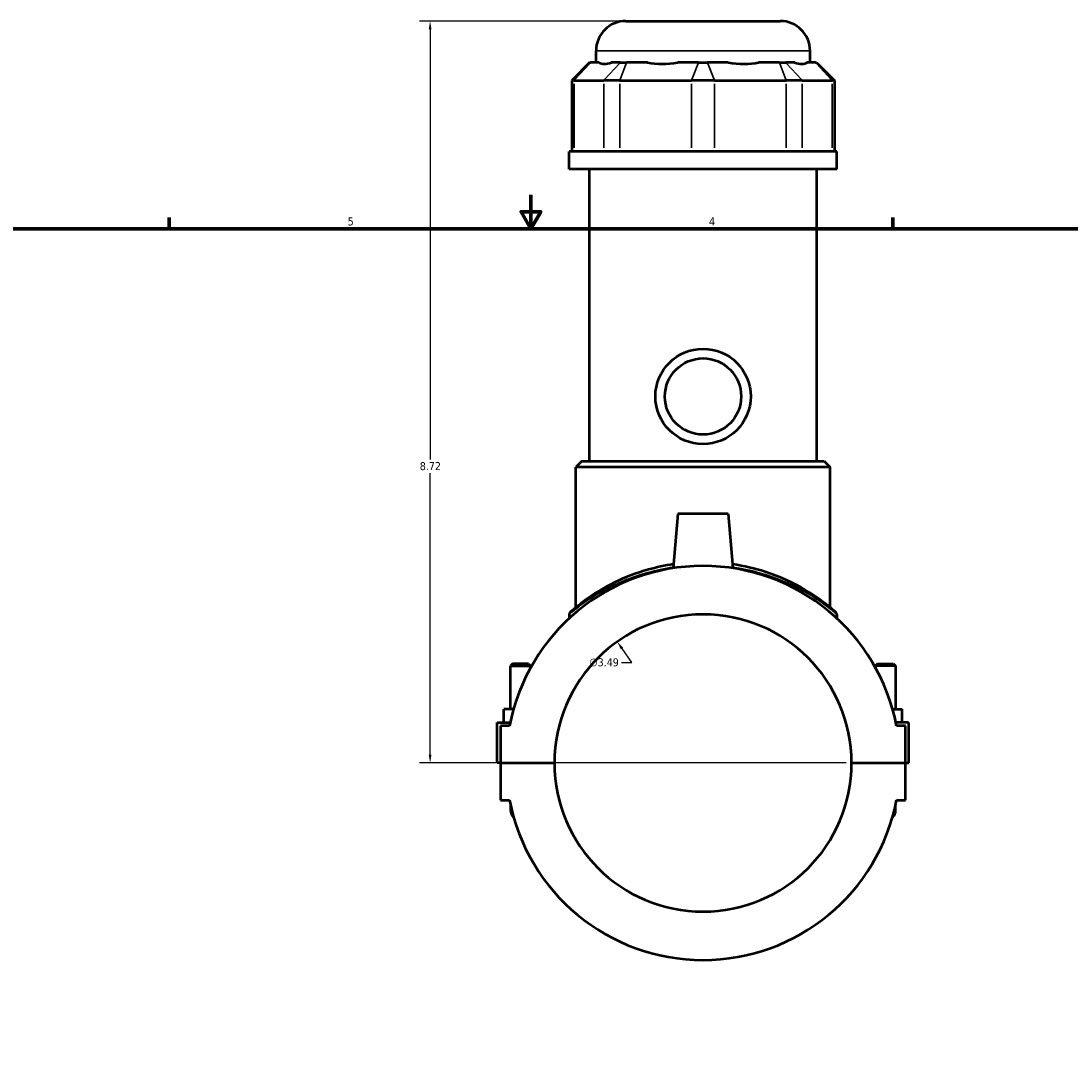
# Model space of a CAD drawing. Header units: inches. Extents: x -1.3 to 48, y -1.8 to 47.4.
# Tile 4 of 8: x 11 to 23.3, y 11.4 to 23.4. Entities that reach past the tile are written whole.
import ezdxf

# ---------------------------------------------------------------- set-up
doc = ezdxf.new("R2010")
doc.units = ezdxf.units.IN
doc.header["$MEASUREMENT"] = 0
for name, color, linetype, lineweight in [('Border (ANSI)', 7, 'Continuous', 70), ('Dimension (ANSI)', 7, 'Continuous', 25), ('Visible (ANSI)', 7, 'Continuous', 50), ('Visible Narrow (ANSI)', 7, 'Continuous', 35)]:
    doc.layers.add(name, color=color, linetype=linetype, lineweight=lineweight)
doc.styles.add('Note Text (ANSI)', font='tahoma.ttf')
doc.dimstyles.new('Default (ANSI)', dxfattribs={"dimtxt": 0.094488, "dimasz": 0.098425, "dimexe": 0.125, "dimexo": 0.0625, "dimgap": 0.031496, "dimtad": 0, "dimtih": 1, "dimtoh": 1, "dimrnd": 1e-08, "dimzin": 4, "dimdsep": 46, "dimtxsty": 'Note Text (ANSI)', "dimcen": 0.09, "dimdle": 0.393701, "dimclrd": 256, "dimclre": 256, "dimclrt": 5, "dimadec": 0, "dimazin": 1, "dimtfac": 1, "dimtofl": 0, "dimtmove": 0, "dimatfit": 3, "dimfxl": 1, "dimtolj": 1, "dimtzin": 4, "dimlwd": -1, "dimlwe": -1, "dimarcsym": 0})

# ---------------------------------------------------------------- blocks, each defined once
blk = doc.blocks.new('Borders Default Border')
at = {"layer": 'Border (ANSI)'}
for p, q in [((12.75, 21), (12.75, 21.134)), ((21.25, 21), (21.25, 21.134))]:
    blk.add_line(p, q, dxfattribs=at)
at = {"layer": 'Border (ANSI)', "flags": 128}
for points in [[(17, 21.4), (17, 21), (16.885, 21.2), (17.115, 21.2), (17, 21)], [(0.5, 1), (0.5, 21), (33.5, 21), (33.5, 1), (0.5, 1)]]:
    blk.add_lwpolyline(points, dxfattribs=at)
at = {"layer": 'Border (ANSI)', "color": 5, "true_color": 0x0000ff, "char_height": 0.0945, "attachment_point": 7, "style": 'Note Text (ANSI)'}
for s, insert in [('5', (14.847, 21.038)), ('4', (19.092, 21.04))]:
    blk.add_mtext(s, dxfattribs=dict(at, insert=insert))
blk = doc.blocks.new('*D8')
at = {"layer": 'Defpoints', "color": 0, "transparency": 16777216}
for p in [(18.013, 16.15), (20.031, 13.3)]:
    blk.add_point(p, dxfattribs=at)
at = {"layer": 'Dimension (ANSI)', "transparency": 16777216}
for p, q in [((18.187, 15.904), (18.07, 16.07)), ((18.062, 15.904), (18.187, 15.904))]:
    blk.add_line(p, q, dxfattribs=at)
blk.add_solid([(18.083, 16.08), (18.056, 16.061), (18.013, 16.15)], dxfattribs=at)
at = {"layer": 'Dimension (ANSI)', "color": 5, "transparency": 16777216, "insert": (17.687, 15.955), "char_height": 0.0945, "attachment_point": 1, "style": 'Note Text (ANSI)'}
blk.add_mtext('\\A1;∅3.49', dxfattribs=at)
blk = doc.blocks.new('*D10')
at = {"layer": 'Defpoints', "color": 0, "transparency": 16777216}
for p in [(15.815, 23.441), (18.114, 23.441), (20.768, 14.725)]:
    blk.add_point(p, dxfattribs=at)
at = {"layer": 'Dimension (ANSI)', "transparency": 16777216}
for p, q in [((18.051, 23.441), (15.69, 23.441)), ((15.815, 23.343), (15.815, 18.291)), ((15.815, 14.824), (15.815, 18.129)), ((20.705, 14.725), (15.69, 14.725))]:
    blk.add_line(p, q, dxfattribs=at)
for points in [[(15.799, 23.343), (15.832, 23.343), (15.815, 23.441)], [(15.799, 14.824), (15.832, 14.824), (15.815, 14.725)]]:
    blk.add_solid(points, dxfattribs=at)
at = {"layer": 'Dimension (ANSI)', "color": 5, "transparency": 16777216, "insert": (15.694, 18.26), "char_height": 0.0945, "attachment_point": 1, "style": 'Note Text (ANSI)'}
blk.add_mtext('\\A1;8.72', dxfattribs=at)

msp = doc.modelspace()

# ---------------------------------------------------------------- linework, layer by layer
at = {"layer": 'Visible (ANSI)'}
for p, q in [((18.114, 23.441), (19.93, 23.441)), ((17.765, 22.953), (17.765, 23.092)), ((20.279, 22.953), (20.279, 23.092)), ((17.689, 22.953), (17.479, 22.744)), ((17.689, 22.953), (17.699, 22.953)), ((17.8, 22.953), (17.699, 22.953)), ((18.049, 22.953), (17.948, 22.953)), ((18.049, 22.953), (18.124, 22.953)), ((18.368, 22.953), (18.124, 22.953)), ((18.968, 22.953), (18.724, 22.953)), ((18.968, 22.953), (19.075, 22.953)), ((19.319, 22.953), (19.075, 22.953)), ((19.919, 22.953), (19.675, 22.953)), ((19.919, 22.953), (19.995, 22.953)), ((20.096, 22.953), (19.995, 22.953)), ((20.344, 22.953), (20.243, 22.953)), ((20.344, 22.953), (20.355, 22.953)), ((20.355, 22.953), (20.565, 22.744)), ((17.506, 22.744), (17.479, 22.744)), ((17.479, 22.744), (17.479, 21.908)), ((17.506, 22.744), (17.855, 22.744)), ((18.044, 22.744), (17.855, 22.744)), ((18.044, 22.744), (18.888, 22.744)), ((19.155, 22.744), (18.888, 22.744)), ((19.155, 22.744), (19.999, 22.744)), ((20.188, 22.744), (19.999, 22.744)), ((20.188, 22.744), (20.538, 22.744)), ((20.565, 22.744), (20.538, 22.744)), ((20.565, 22.744), (20.565, 21.908)), ((20.593, 21.908), (17.45, 21.908)), ((17.45, 21.699), (17.45, 21.908)), ((20.593, 21.699), (20.593, 21.908)), ((20.593, 21.699), (17.45, 21.699)), ((17.686, 18.271), (17.686, 21.699)), ((20.358, 18.271), (20.358, 21.699)), ((17.599, 18.271), (17.529, 18.201)), ((17.599, 18.271), (20.445, 18.271)), ((20.445, 18.271), (20.515, 18.201)), ((20.515, 18.201), (17.529, 18.201)), ((17.529, 16.554), (17.529, 18.201)), ((20.515, 16.554), (20.515, 18.201)), ((18.727, 17.652), (18.671, 17.014)), ((19.317, 17.652), (18.727, 17.652)), ((19.317, 17.652), (19.373, 17.014)), ((17.45, 16.471), (17.45, 16.426)), ((20.593, 16.471), (20.593, 16.426)), ((16.784, 15.891), (16.76, 15.868)), ((16.76, 15.868), (16.996, 15.868)), ((16.76, 15.359), (16.76, 15.868)), ((16.973, 15.891), (16.784, 15.891)), ((16.973, 15.891), (16.996, 15.868)), ((16.996, 15.847), (16.996, 15.868)), ((21.071, 15.891), (21.048, 15.868)), ((21.284, 15.868), (21.048, 15.868)), ((21.048, 15.868), (21.048, 15.847)), ((21.071, 15.891), (21.26, 15.891)), ((21.26, 15.891), (21.284, 15.868)), ((21.284, 15.868), (21.284, 15.359)), ((16.681, 15.201), (16.681, 15.359)), ((16.795, 15.359), (16.681, 15.359)), ((21.249, 15.359), (21.362, 15.359)), ((21.362, 15.201), (21.362, 15.359)), ((16.602, 15.201), (16.756, 15.201)), ((16.602, 14.727), (16.602, 15.201)), ((21.422, 15.201), (21.288, 15.201)), ((21.441, 14.727), (21.441, 15.181)), ((16.748, 15.162), (16.642, 15.162)), ((16.642, 15.162), (16.642, 14.727)), ((21.402, 15.162), (21.296, 15.162)), ((21.402, 14.727), (21.402, 15.162)), ((16.642, 14.727), (16.602, 14.727)), ((16.642, 14.727), (17.276, 14.727)), ((16.642, 14.723), (16.642, 14.289)), ((17.276, 14.723), (16.642, 14.723)), ((16.76, 14.723), (16.76, 14.727)), ((16.996, 14.723), (16.996, 14.727)), ((20.768, 14.727), (21.402, 14.727)), ((21.402, 14.723), (20.768, 14.723)), ((21.048, 14.727), (21.048, 14.723)), ((21.284, 14.727), (21.284, 14.723)), ((21.402, 14.727), (21.441, 14.727)), ((21.402, 14.289), (21.402, 14.723)), ((16.642, 14.289), (16.748, 14.289)), ((16.76, 14.231), (16.76, 14.171)), ((21.284, 14.171), (21.284, 14.231)), ((21.296, 14.289), (21.402, 14.289))]:
    msp.add_line(p, q, dxfattribs=at)
for radius in [0.56, 0.448]:
    msp.add_circle((19.022, 19.031), radius, dxfattribs=at)
for centre, radius, start, end in [((18.114, 23.092), 0.349, 90, 180), ((19.93, 23.092), 0.349, 0, 90), ((19.022, 14.725), 2.315, 10.8674, 169.1326), ((19.022, 14.725), 1.746, 0.0646, 179.9354), ((17.485, 16.471), 0.0349, 131.3503, 180), ((20.558, 16.471), 0.0349, 0, 48.6497), ((21.422, 15.181), 0.0197, 0, 90), ((19.022, 14.725), 1.746, 180.0646, 359.9354), ((19.022, 14.725), 2.315, 190.8674, 349.1326), ((16.878, 14.171), 0.118, 180, 226.5932), ((21.166, 14.171), 0.118, 313.4068, 0)]:
    msp.add_arc(centre, radius, start, end, dxfattribs=at)
for major_axis, ratio, start_param, end_param in [((-1.233, -1.233), 0.198912, 0.042463, 0.350237), ((1.045, 1.045), 0.668179, 3.576754, 3.884528), ((1.045, -1.045), 0.668179, 5.54025, 5.848024), ((1.233, -1.233), 0.198912, 5.932949, 6.240723)]:
    msp.add_ellipse((19.022, 24.196), major_axis=major_axis, ratio=ratio, start_param=start_param, end_param=end_param, dxfattribs=at)
for points, knots in [([(18.675, 17.06), (18.572, 17.045), (18.473, 17.023), (18.232, 16.955), (18.099, 16.902), (17.844, 16.777), (17.73, 16.704), (17.608, 16.616), (17.578, 16.593), (17.514, 16.542), (17.487, 16.519), (17.466, 16.501), (17.462, 16.497), (17.462, 16.497)], [19.908805, 19.908805, 19.908805, 19.908805, 20.705916, 20.705916, 21.958058, 21.958058, 23.435366, 23.435366, 24.023515, 24.023515, 24.918804, 24.918804, 25.373097, 25.373097, 25.373097, 25.373097]), ([(20.581, 16.497), (20.581, 16.497), (20.568, 16.509), (20.514, 16.555), (20.469, 16.592), (20.356, 16.674), (20.292, 16.717), (20.089, 16.836), (19.932, 16.912), (19.632, 17.009), (19.503, 17.04), (19.369, 17.06)], [25.373097, 25.373097, 25.373097, 25.373097, 26.239027, 26.239027, 27.263309, 27.263309, 28.190525, 28.190525, 29.791632, 29.791632, 30.837344, 30.837344, 30.837344, 30.837344])]:
    msp.add_open_spline(points, degree=3, knots=knots, dxfattribs=at)
at = {"layer": 'Visible Narrow (ANSI)'}
for p, q in [((20.264, 23.092), (17.78, 23.092)), ((17.69, 22.943), (17.515, 22.754)), ((18.039, 22.943), (17.865, 22.754)), ((18.12, 22.943), (18.048, 22.754)), ((18.964, 22.943), (18.892, 22.754)), ((19.079, 22.943), (19.151, 22.754)), ((19.923, 22.943), (19.995, 22.754)), ((20.004, 22.943), (20.179, 22.754)), ((20.354, 22.943), (20.528, 22.754)), ((17.506, 21.95), (17.506, 22.702)), ((17.855, 22.702), (17.855, 21.95)), ((18.044, 21.95), (18.044, 22.702)), ((18.888, 22.702), (18.888, 21.95)), ((19.155, 21.95), (19.155, 22.702)), ((19.999, 22.702), (19.999, 21.95)), ((20.188, 21.95), (20.188, 22.702)), ((20.538, 22.702), (20.538, 21.95))]:
    msp.add_line(p, q, dxfattribs=at)
for points, knots in [([(17.45, 16.471), (17.45, 16.471), (17.454, 16.474), (17.475, 16.492), (17.502, 16.515), (17.567, 16.565), (17.597, 16.588), (17.72, 16.674), (17.835, 16.747), (18.092, 16.87), (18.226, 16.922), (18.469, 16.989), (18.569, 17.011), (18.672, 17.026)], [-25.373097, -25.373097, -25.373097, -25.373097, -24.918804, -24.918804, -24.023515, -24.023515, -23.435366, -23.435366, -21.958058, -21.958058, -20.705916, -20.705916, -19.909808, -19.909808, -19.909808, -19.909808]), ([(19.372, 17.026), (19.507, 17.006), (19.637, 16.975), (19.938, 16.88), (20.097, 16.805), (20.301, 16.688), (20.366, 16.645), (20.48, 16.564), (20.526, 16.528), (20.58, 16.483), (20.593, 16.471), (20.593, 16.471)], [-30.83634, -30.83634, -30.83634, -30.83634, -29.791632, -29.791632, -28.190525, -28.190525, -27.263309, -27.263309, -26.239027, -26.239027, -25.373097, -25.373097, -25.373097, -25.373097])]:
    msp.add_open_spline(points, degree=3, knots=knots, dxfattribs=at)

# ---------------------------------------------------------------- block references
msp.add_blockref('Borders Default Border', (0, 0))

# ---------------------------------------------------------------- dimensions: what is measured, and where the dimension line sits
at = {"layer": 'Dimension (ANSI)'}
dim = msp.add_linear_dim(base=(15.815, 23.441), p1=(20.768, 14.725), p2=(18.114, 23.441), angle=90, dimstyle='Default (ANSI)', override={"dimgap": 0.031496, "dimdec": 2, "dimtol": 0, "dimlim": 0, "dimtp": 0, "dimtm": 0, "dimtdec": 2, "dimatfit": 1}, dxfattribs=at)
dim.commit()
dim.dimension.update_dxf_attribs({"geometry": '*D10', "text_midpoint": (15.815, 18.21), "dimtype": 160})
dim = msp.add_diameter_dim_2p(p1=(20.031, 13.3), p2=(18.013, 16.15), dimstyle='Default (ANSI)', override={"dimgap": 0.031496, "dimdec": 2, "dimlfac": 1, "dimtol": 0, "dimlim": 0, "dimtp": 0, "dimtm": 0, "dimtdec": 2}, dxfattribs=at)
dim.commit()
dim.dimension.update_dxf_attribs({"geometry": '*D8', "text_midpoint": (17.859, 15.904), "dimtype": 163})

doc.saveas('drawing.dxf')
